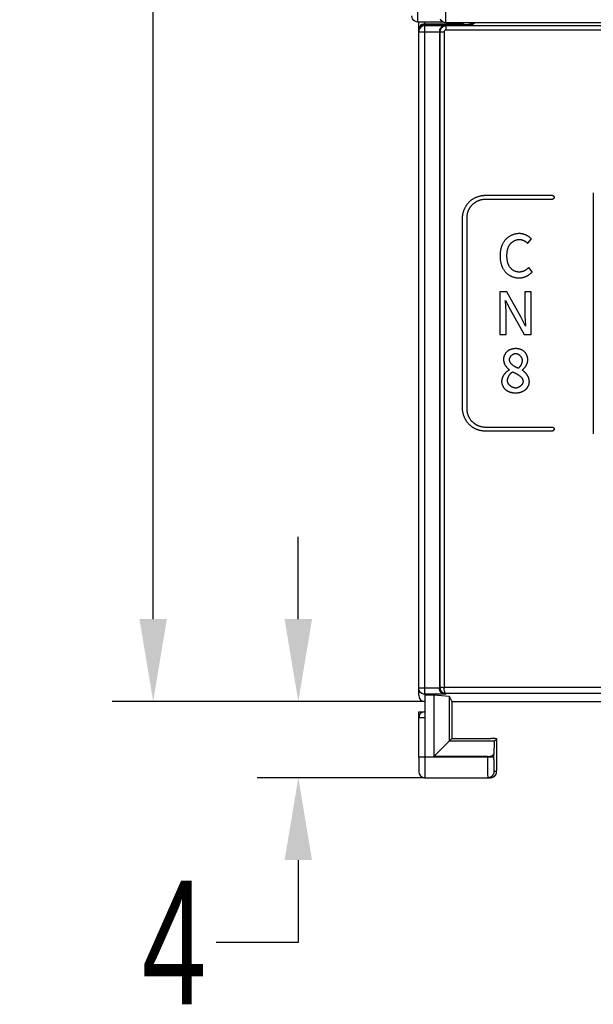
# Model space of a CAD drawing. Header units: millimetres. Extents: x -2013 to 423, y -990 to -169.
# Tile 22 of 50: x -463 to -435, y -593 to -545. Entities that reach past the tile are written whole.
import ezdxf

# ---------------------------------------------------------------- set-up
doc = ezdxf.new("R2010")
doc.units = ezdxf.units.MM
doc.header["$LTSCALE"] = 30.734
doc.header["$PDMODE"] = 3
doc.header["$PDSIZE"] = 2
doc.layers.get('0').update_dxf_attribs({"linetype": 'CONTINUOUS'})
doc.layers.get('Defpoints').update_dxf_attribs({"linetype": 'CONTINUOUS'})
doc.layers.add('02___PRT_ALL_AXES', color=7, linetype='CONTINUOUS')
doc.styles.get("Standard").update_dxf_attribs({"font": 'txt', "width": 0.707})
doc.dimstyles.get("Standard").update_dxf_attribs({"dimtxt": 3.5, "dimasz": 4, "dimexe": 2, "dimexo": 0, "dimtad": 1, "dimdsep": 46, "dimtxsty": 'Standard', "dimcen": 0.09, "dimclrt": 5, "dimadec": 0, "dimazin": 0, "dimtol": 1, "dimtp": 0.01, "dimtm": 0.01, "dimtfac": 1, "dimtofl": 0, "dimtmove": 0, "dimatfit": 3, "dimfxl": 0, "dimtolj": 1, "dimarcsym": 0})

# ---------------------------------------------------------------- blocks, each defined once
blk = doc.blocks.new('*D67')
at = {"color": 0, "lineweight": -2}
for p, q in [((-443.414, -327.851), (-458.621, -327.851)), ((-456.621, -331.851), (-456.621, -449.775)), ((-456.621, -573.851), (-456.621, -457.025)), ((-443.414, -577.851), (-458.621, -577.851))]:
    blk.add_line(p, q, dxfattribs=at)
at = {"color": 0}
for points in [[(-457.288, -331.851), (-455.955, -331.851), (-456.621, -327.851)], [(-457.288, -573.851), (-455.955, -573.851), (-456.621, -577.851)]]:
    blk.add_solid(points, dxfattribs=at)
at = {"layer": 'Defpoints', "color": 0}
for p in [(-443.414, -327.851), (-456.621, -577.851), (-443.414, -577.851)]:
    blk.add_point(p, dxfattribs=at)
at = {"color": 0, "insert": (-456.621, -453.4), "char_height": 3.5, "attachment_point": 5}
blk.add_mtext('\\A1;{\\H1.7143x;250}', dxfattribs=at)
blk = doc.blocks.new('*D68')
at = {"color": 0, "lineweight": -2}
for p, q in [((-449.567, -573.851), (-449.567, -569.851)), ((-443.414, -577.851), (-451.567, -577.851)), ((-443.414, -581.551), (-451.567, -581.551)), ((-449.567, -585.551), (-449.567, -589.551)), ((-449.567, -589.551), (-453.567, -589.551))]:
    blk.add_line(p, q, dxfattribs=at)
at = {"color": 0}
for points in [[(-450.234, -573.851), (-448.901, -573.851), (-449.567, -577.851)], [(-450.234, -585.551), (-448.901, -585.551), (-449.567, -581.551)]]:
    blk.add_solid(points, dxfattribs=at)
at = {"layer": 'Defpoints', "color": 0}
for p in [(-443.414, -577.851), (-449.567, -581.551), (-443.414, -581.551)]:
    blk.add_point(p, dxfattribs=at)
at = {"color": 0, "insert": (-455.606, -589.551), "char_height": 3.5, "attachment_point": 5}
blk.add_mtext('\\A1;{\\H1.7143x;4}', dxfattribs=at)

msp = doc.modelspace()

# ---------------------------------------------------------------- linework, layer by layer
at = {"color": 7, "linetype": 'Continuous'}
for p, q in [((-443.752, -544.863), (-443.752, -355.835)), ((-442.401, -544.898), (-442.401, -355.8)), ((-442.539, -544.863), (-443.752, -544.863)), ((-442.401, -544.898), (-442.479, -544.888)), ((-415.019, -544.898), (-442.401, -544.898)), ((-442.714, -545.333), (-442.714, -577.198)), ((-442.685, -545.352), (-442.714, -545.338)), ((-442.486, -545.352), (-442.685, -545.352)), ((-442.685, -545.352), (-442.685, -577.16)), ((-442.486, -545.352), (-442.486, -577.163)), ((-442.386, -545.052), (-442.424, -545.033)), ((-414.995, -545.052), (-442.386, -545.052)), ((-442.386, -545.252), (-442.386, -545.052)), ((-415.019, -545.252), (-442.386, -545.252)), ((-440.486, -553.276), (-437.236, -553.276)), ((-437.236, -553.476), (-440.486, -553.476)), ((-441.586, -563.626), (-441.586, -554.376)), ((-441.386, -554.376), (-441.386, -563.626)), ((-438.416, -555.606), (-438.238, -555.397)), ((-438.196, -556.989), (-438.371, -556.783)), ((-439.44, -557.964), (-439.776, -557.964)), ((-439.776, -557.964), (-439.776, -560.041)), ((-438.752, -559.183), (-439.44, -557.964)), ((-438.252, -557.964), (-438.562, -557.964)), ((-438.562, -557.964), (-438.562, -558.932)), ((-438.252, -560.041), (-438.252, -557.964)), ((-439.494, -558.381), (-439.276, -558.816)), ((-439.466, -560.041), (-439.466, -559.062)), ((-439.276, -558.816), (-438.588, -560.041)), ((-438.534, -559.623), (-438.752, -559.183)), ((-439.776, -560.041), (-439.466, -560.041)), ((-438.588, -560.041), (-438.252, -560.041)), ((-440.486, -564.526), (-437.236, -564.526)), ((-437.236, -564.726), (-440.486, -564.726)), ((-443.714, -577.551), (-443.714, -577.198)), ((-442.714, -577.198), (-443.414, -577.198)), ((-442.714, -577.188), (-442.685, -577.16)), ((-442.685, -577.16), (-442.677, -577.16)), ((-414.832, -577.163), (-442.486, -577.163)), ((-442.424, -577.498), (-443.414, -577.498)), ((-443.414, -577.523), (-442.978, -577.523)), ((-443.414, -577.523), (-443.414, -580.551)), ((-442.424, -577.498), (-442.389, -577.463)), ((-415.019, -577.463), (-442.389, -577.463)), ((-443.714, -578.351), (-443.414, -578.351)), ((-443.714, -580.551), (-443.714, -578.351)), ((-443.414, -578.651), (-443.714, -578.651))]:
    msp.add_line(p, q, dxfattribs=at)
for points in [[(-443.752, -544.863), (-443.829, -544.853), (-443.902, -544.822), (-443.964, -544.774), (-444.012, -544.711), (-444.041, -544.639), (-444.051, -544.563)], [(-442.479, -544.888), (-442.552, -544.857), (-442.615, -544.809), (-442.662, -544.746), (-442.67, -544.732)], [(-442.509, -545.079), (-442.546, -545.099), (-442.58, -545.124), (-442.609, -545.152), (-442.632, -545.181), (-442.65, -545.211), (-442.665, -545.243), (-442.676, -545.276), (-442.683, -545.313), (-442.685, -545.352)], [(-442.386, -545.052), (-442.427, -545.055), (-442.468, -545.064), (-442.509, -545.079)], [(-442.386, -545.252), (-442.4, -545.253), (-442.413, -545.256), (-442.427, -545.261), (-442.439, -545.268), (-442.45, -545.276), (-442.46, -545.286), (-442.468, -545.295), (-442.474, -545.305), (-442.479, -545.316), (-442.482, -545.327), (-442.485, -545.339), (-442.486, -545.352)], [(-441.263, -553.598), (-441.245, -553.581), (-441.227, -553.564), (-441.208, -553.548), (-441.189, -553.532), (-441.169, -553.516), (-441.149, -553.501), (-441.129, -553.486), (-441.108, -553.471), (-441.087, -553.457), (-441.065, -553.444), (-441.043, -553.431), (-441.021, -553.418), (-440.998, -553.406), (-440.975, -553.395), (-440.952, -553.383), (-440.929, -553.373), (-440.905, -553.363), (-440.881, -553.353), (-440.857, -553.344), (-440.833, -553.335), (-440.809, -553.327), (-440.784, -553.32), (-440.76, -553.313), (-440.735, -553.307), (-440.71, -553.301), (-440.685, -553.296), (-440.66, -553.291), (-440.635, -553.287), (-440.61, -553.284), (-440.585, -553.281), (-440.56, -553.279), (-440.535, -553.277), (-440.511, -553.276), (-440.486, -553.276)], [(-440.486, -553.476), (-440.506, -553.476), (-440.526, -553.477), (-440.547, -553.478), (-440.567, -553.48), (-440.588, -553.482), (-440.608, -553.485), (-440.629, -553.488), (-440.649, -553.492), (-440.669, -553.496), (-440.69, -553.501), (-440.71, -553.506), (-440.73, -553.512), (-440.75, -553.518), (-440.77, -553.525), (-440.79, -553.532), (-440.809, -553.539), (-440.829, -553.547), (-440.848, -553.555), (-440.867, -553.564), (-440.886, -553.573), (-440.905, -553.582), (-440.923, -553.592), (-440.942, -553.603), (-440.96, -553.613), (-440.977, -553.624), (-440.995, -553.636), (-441.012, -553.648), (-441.029, -553.66), (-441.045, -553.672), (-441.061, -553.685), (-441.077, -553.698), (-441.092, -553.712), (-441.107, -553.726), (-441.122, -553.74)], [(-437.236, -553.276), (-437.233, -553.276), (-437.23, -553.276), (-437.228, -553.276), (-437.225, -553.276), (-437.223, -553.277), (-437.22, -553.278), (-437.217, -553.278), (-437.215, -553.279), (-437.212, -553.28), (-437.209, -553.281), (-437.207, -553.282), (-437.204, -553.283), (-437.202, -553.284), (-437.199, -553.285), (-437.196, -553.287), (-437.194, -553.288), (-437.191, -553.29), (-437.189, -553.291), (-437.186, -553.293), (-437.184, -553.294), (-437.182, -553.296), (-437.179, -553.298), (-437.177, -553.3), (-437.175, -553.302), (-437.172, -553.304), (-437.17, -553.306), (-437.168, -553.308), (-437.166, -553.31), (-437.164, -553.312), (-437.162, -553.315), (-437.16, -553.317), (-437.158, -553.319), (-437.156, -553.322), (-437.155, -553.324), (-437.153, -553.326), (-437.151, -553.329), (-437.15, -553.331), (-437.148, -553.334), (-437.147, -553.336), (-437.145, -553.339), (-437.144, -553.341), (-437.143, -553.344), (-437.142, -553.347), (-437.141, -553.349), (-437.14, -553.352), (-437.139, -553.355), (-437.138, -553.357), (-437.138, -553.36), (-437.137, -553.362), (-437.137, -553.365), (-437.136, -553.368), (-437.136, -553.37), (-437.136, -553.373), (-437.136, -553.376)], [(-437.136, -553.376), (-437.136, -553.378), (-437.136, -553.381), (-437.136, -553.384), (-437.137, -553.386), (-437.137, -553.389), (-437.138, -553.391), (-437.138, -553.394), (-437.139, -553.397), (-437.14, -553.399), (-437.141, -553.402), (-437.142, -553.405), (-437.143, -553.407), (-437.144, -553.41), (-437.145, -553.412), (-437.147, -553.415), (-437.148, -553.418), (-437.15, -553.42), (-437.151, -553.423), (-437.153, -553.425), (-437.155, -553.427), (-437.156, -553.43), (-437.158, -553.432), (-437.16, -553.434), (-437.162, -553.437), (-437.164, -553.439), (-437.166, -553.441), (-437.168, -553.443), (-437.17, -553.445), (-437.172, -553.447), (-437.175, -553.449), (-437.177, -553.451), (-437.179, -553.453), (-437.182, -553.455), (-437.184, -553.457), (-437.186, -553.459), (-437.189, -553.46), (-437.191, -553.462), (-437.194, -553.463), (-437.196, -553.465), (-437.199, -553.466), (-437.202, -553.467), (-437.204, -553.468), (-437.207, -553.47), (-437.209, -553.471), (-437.212, -553.472), (-437.215, -553.472), (-437.217, -553.473), (-437.22, -553.474), (-437.223, -553.474), (-437.225, -553.475), (-437.228, -553.475), (-437.23, -553.475), (-437.233, -553.476), (-437.236, -553.476)], [(-441.586, -554.376), (-441.585, -554.351), (-441.584, -554.326), (-441.583, -554.301), (-441.581, -554.276), (-441.578, -554.251), (-441.574, -554.226), (-441.57, -554.201), (-441.566, -554.176), (-441.561, -554.151), (-441.555, -554.127), (-441.548, -554.102), (-441.541, -554.077), (-441.534, -554.053), (-441.526, -554.028), (-441.517, -554.004), (-441.508, -553.98), (-441.499, -553.956), (-441.489, -553.933), (-441.478, -553.909), (-441.467, -553.886), (-441.455, -553.863), (-441.443, -553.841), (-441.431, -553.818), (-441.418, -553.796), (-441.404, -553.775), (-441.39, -553.754), (-441.376, -553.733), (-441.361, -553.712), (-441.346, -553.692), (-441.33, -553.672), (-441.314, -553.653), (-441.297, -553.634), (-441.28, -553.616), (-441.263, -553.598)], [(-441.122, -553.74), (-441.136, -553.754), (-441.15, -553.769), (-441.163, -553.785), (-441.176, -553.8), (-441.189, -553.816), (-441.202, -553.833), (-441.214, -553.85), (-441.226, -553.867), (-441.237, -553.884), (-441.248, -553.902), (-441.259, -553.92), (-441.269, -553.938), (-441.279, -553.956), (-441.288, -553.975), (-441.298, -553.994), (-441.306, -554.013), (-441.315, -554.033), (-441.322, -554.052), (-441.33, -554.072), (-441.337, -554.091), (-441.343, -554.111), (-441.349, -554.131), (-441.355, -554.152), (-441.36, -554.172), (-441.365, -554.192), (-441.369, -554.212), (-441.373, -554.233), (-441.376, -554.253), (-441.379, -554.274), (-441.382, -554.294), (-441.383, -554.315), (-441.385, -554.335), (-441.385, -554.355), (-441.386, -554.376)], [(-438.828, -555.135), (-438.857, -555.135), (-438.886, -555.137), (-438.915, -555.139), (-438.944, -555.143), (-438.974, -555.147), (-439.003, -555.153), (-439.032, -555.159), (-439.061, -555.167), (-439.089, -555.175), (-439.118, -555.184), (-439.146, -555.194), (-439.174, -555.205), (-439.202, -555.217), (-439.229, -555.23), (-439.256, -555.243), (-439.282, -555.258), (-439.308, -555.273), (-439.334, -555.289), (-439.358, -555.306), (-439.383, -555.324), (-439.406, -555.342), (-439.429, -555.361), (-439.451, -555.381), (-439.472, -555.401), (-439.493, -555.423), (-439.513, -555.445), (-439.532, -555.467), (-439.55, -555.49), (-439.567, -555.514), (-439.583, -555.539), (-439.599, -555.564), (-439.614, -555.589), (-439.628, -555.615), (-439.642, -555.642), (-439.654, -555.669), (-439.666, -555.696), (-439.677, -555.723), (-439.688, -555.751), (-439.697, -555.78), (-439.706, -555.808), (-439.715, -555.837), (-439.722, -555.866), (-439.729, -555.895), (-439.736, -555.924), (-439.741, -555.954), (-439.746, -555.983), (-439.751, -556.013), (-439.754, -556.042), (-439.758, -556.072), (-439.76, -556.101), (-439.762, -556.131), (-439.764, -556.16), (-439.764, -556.189), (-439.765, -556.219)], [(-439.429, -556.207), (-439.429, -556.187), (-439.428, -556.167), (-439.428, -556.147), (-439.427, -556.126), (-439.425, -556.106), (-439.424, -556.085), (-439.422, -556.065), (-439.42, -556.044), (-439.417, -556.024), (-439.414, -556.003), (-439.411, -555.983), (-439.407, -555.963), (-439.403, -555.942), (-439.399, -555.922), (-439.394, -555.902), (-439.389, -555.882), (-439.383, -555.863), (-439.376, -555.843), (-439.37, -555.824), (-439.362, -555.805), (-439.355, -555.786), (-439.346, -555.767), (-439.338, -555.749), (-439.328, -555.731), (-439.318, -555.713), (-439.308, -555.696), (-439.297, -555.679), (-439.285, -555.663), (-439.273, -555.646), (-439.26, -555.63), (-439.247, -555.616), (-439.234, -555.602), (-439.22, -555.588), (-439.206, -555.575), (-439.192, -555.563), (-439.177, -555.55), (-439.161, -555.538), (-439.146, -555.527), (-439.129, -555.516), (-439.113, -555.506), (-439.096, -555.496), (-439.079, -555.487), (-439.062, -555.478), (-439.044, -555.47), (-439.026, -555.462), (-439.008, -555.455), (-438.99, -555.448), (-438.972, -555.443), (-438.953, -555.437), (-438.934, -555.433), (-438.916, -555.429), (-438.897, -555.426), (-438.878, -555.423), (-438.859, -555.421), (-438.841, -555.42), (-438.822, -555.42)], [(-438.238, -555.397), (-438.251, -555.384), (-438.264, -555.371), (-438.277, -555.358), (-438.291, -555.345), (-438.305, -555.333), (-438.32, -555.321), (-438.334, -555.309), (-438.35, -555.298), (-438.365, -555.287), (-438.381, -555.276), (-438.397, -555.265), (-438.413, -555.255), (-438.43, -555.246), (-438.446, -555.236), (-438.463, -555.227), (-438.481, -555.219), (-438.498, -555.211), (-438.515, -555.203), (-438.533, -555.195), (-438.551, -555.188), (-438.569, -555.181), (-438.587, -555.175), (-438.605, -555.169), (-438.624, -555.164), (-438.642, -555.159), (-438.661, -555.155), (-438.679, -555.15), (-438.698, -555.147), (-438.716, -555.144), (-438.735, -555.141), (-438.754, -555.139), (-438.772, -555.137), (-438.791, -555.136), (-438.809, -555.135), (-438.828, -555.135)], [(-438.822, -555.42), (-438.81, -555.42), (-438.798, -555.421), (-438.786, -555.421), (-438.774, -555.423), (-438.762, -555.424), (-438.749, -555.426), (-438.737, -555.428), (-438.725, -555.43), (-438.713, -555.433), (-438.701, -555.436), (-438.689, -555.44), (-438.677, -555.443), (-438.666, -555.447), (-438.654, -555.451), (-438.642, -555.456), (-438.631, -555.46), (-438.619, -555.465), (-438.608, -555.47), (-438.596, -555.476), (-438.585, -555.481), (-438.574, -555.487), (-438.563, -555.493), (-438.552, -555.5), (-438.541, -555.506), (-438.531, -555.513), (-438.52, -555.52), (-438.51, -555.527), (-438.5, -555.534), (-438.489, -555.541), (-438.48, -555.549), (-438.47, -555.557), (-438.46, -555.565), (-438.451, -555.573), (-438.442, -555.581), (-438.433, -555.589), (-438.424, -555.598), (-438.416, -555.606)], [(-439.765, -556.219), (-439.764, -556.247), (-439.764, -556.276), (-439.762, -556.306), (-439.76, -556.335), (-439.758, -556.364), (-439.755, -556.393), (-439.751, -556.423), (-439.747, -556.452), (-439.742, -556.481), (-439.737, -556.511), (-439.731, -556.54), (-439.724, -556.569), (-439.717, -556.598), (-439.708, -556.626), (-439.7, -556.655), (-439.69, -556.683), (-439.68, -556.71), (-439.669, -556.738), (-439.658, -556.765), (-439.645, -556.791), (-439.632, -556.818), (-439.618, -556.844), (-439.604, -556.869), (-439.588, -556.894), (-439.572, -556.918), (-439.555, -556.941), (-439.537, -556.964), (-439.519, -556.987), (-439.499, -557.008), (-439.479, -557.029), (-439.458, -557.049), (-439.436, -557.069), (-439.413, -557.087), (-439.39, -557.105), (-439.366, -557.122), (-439.342, -557.139), (-439.317, -557.154), (-439.291, -557.169), (-439.265, -557.183), (-439.238, -557.196), (-439.211, -557.209), (-439.184, -557.22), (-439.156, -557.231), (-439.128, -557.241), (-439.1, -557.249), (-439.072, -557.257), (-439.043, -557.265), (-439.015, -557.271), (-438.986, -557.276), (-438.957, -557.28), (-438.928, -557.284), (-438.899, -557.286), (-438.87, -557.288), (-438.842, -557.288)], [(-438.831, -557.003), (-438.849, -557.003), (-438.868, -557.002), (-438.887, -557), (-438.906, -556.997), (-438.924, -556.994), (-438.943, -556.99), (-438.962, -556.985), (-438.98, -556.98), (-438.998, -556.974), (-439.017, -556.968), (-439.035, -556.96), (-439.053, -556.953), (-439.07, -556.944), (-439.088, -556.936), (-439.105, -556.926), (-439.121, -556.916), (-439.138, -556.906), (-439.154, -556.895), (-439.17, -556.883), (-439.185, -556.871), (-439.2, -556.859), (-439.214, -556.846), (-439.228, -556.833), (-439.242, -556.819), (-439.255, -556.805), (-439.267, -556.79), (-439.28, -556.774), (-439.292, -556.758), (-439.304, -556.741), (-439.314, -556.724), (-439.325, -556.706), (-439.334, -556.688), (-439.343, -556.67), (-439.352, -556.651), (-439.36, -556.633), (-439.367, -556.614), (-439.374, -556.594), (-439.381, -556.575), (-439.387, -556.555), (-439.392, -556.535), (-439.397, -556.515), (-439.402, -556.495), (-439.406, -556.474), (-439.41, -556.454), (-439.413, -556.433), (-439.416, -556.413), (-439.419, -556.392), (-439.421, -556.372), (-439.423, -556.351), (-439.425, -556.33), (-439.426, -556.309), (-439.427, -556.289), (-439.428, -556.268), (-439.428, -556.248), (-439.429, -556.227), (-439.429, -556.207)], [(-438.371, -556.783), (-438.38, -556.793), (-438.389, -556.802), (-438.399, -556.812), (-438.409, -556.821), (-438.419, -556.831), (-438.429, -556.84), (-438.44, -556.849), (-438.45, -556.857), (-438.461, -556.866), (-438.473, -556.874), (-438.484, -556.883), (-438.495, -556.891), (-438.507, -556.898), (-438.519, -556.906), (-438.531, -556.913), (-438.543, -556.92), (-438.555, -556.927), (-438.567, -556.934), (-438.58, -556.94), (-438.592, -556.946), (-438.605, -556.952), (-438.618, -556.957), (-438.631, -556.963), (-438.644, -556.968), (-438.657, -556.972), (-438.67, -556.977), (-438.683, -556.981), (-438.696, -556.985), (-438.71, -556.988), (-438.723, -556.991), (-438.736, -556.994), (-438.75, -556.996), (-438.763, -556.998), (-438.777, -557), (-438.79, -557.001), (-438.804, -557.002), (-438.817, -557.003), (-438.831, -557.003)], [(-438.842, -557.288), (-438.822, -557.288), (-438.802, -557.287), (-438.782, -557.286), (-438.762, -557.284), (-438.742, -557.281), (-438.722, -557.278), (-438.702, -557.275), (-438.682, -557.271), (-438.663, -557.267), (-438.643, -557.262), (-438.623, -557.256), (-438.603, -557.25), (-438.584, -557.244), (-438.564, -557.237), (-438.545, -557.23), (-438.526, -557.222), (-438.507, -557.214), (-438.488, -557.206), (-438.469, -557.197), (-438.451, -557.188), (-438.433, -557.178), (-438.415, -557.168), (-438.397, -557.157), (-438.379, -557.146), (-438.362, -557.135), (-438.345, -557.123), (-438.329, -557.111), (-438.312, -557.099), (-438.297, -557.086), (-438.281, -557.073), (-438.266, -557.06), (-438.251, -557.046), (-438.236, -557.033), (-438.222, -557.018), (-438.209, -557.004), (-438.196, -556.989)], [(-439.501, -558.461), (-439.505, -558.421), (-439.508, -558.381)], [(-439.466, -559.062), (-439.466, -559.021), (-439.466, -558.981), (-439.468, -558.941), (-439.469, -558.901), (-439.471, -558.861), (-439.473, -558.821), (-439.476, -558.781), (-439.479, -558.741), (-439.481, -558.701), (-439.485, -558.661), (-439.488, -558.621), (-439.501, -558.461)], [(-438.562, -558.932), (-438.562, -558.972), (-438.561, -559.013), (-438.56, -559.054), (-438.559, -559.095), (-438.557, -559.135), (-438.555, -559.176), (-438.552, -559.217), (-438.55, -559.257), (-438.547, -559.298), (-438.543, -559.339), (-438.54, -559.379), (-438.527, -559.542)], [(-438.527, -559.542), (-438.523, -559.583), (-438.52, -559.623)], [(-439.003, -560.719), (-439.019, -560.719), (-439.035, -560.72), (-439.051, -560.721), (-439.067, -560.722), (-439.084, -560.723), (-439.1, -560.725), (-439.116, -560.728), (-439.133, -560.73), (-439.149, -560.733), (-439.165, -560.737), (-439.181, -560.74), (-439.197, -560.744), (-439.213, -560.749), (-439.229, -560.754), (-439.244, -560.759), (-439.26, -560.765), (-439.275, -560.771), (-439.29, -560.777), (-439.305, -560.784), (-439.32, -560.792), (-439.334, -560.799), (-439.349, -560.807), (-439.362, -560.816), (-439.376, -560.825), (-439.389, -560.835), (-439.402, -560.844), (-439.415, -560.855), (-439.427, -560.866), (-439.439, -560.877), (-439.451, -560.889), (-439.462, -560.901), (-439.473, -560.914), (-439.483, -560.927), (-439.493, -560.941), (-439.503, -560.955), (-439.512, -560.969), (-439.521, -560.983), (-439.529, -560.998), (-439.537, -561.013), (-439.544, -561.029), (-439.551, -561.044), (-439.557, -561.06), (-439.563, -561.076), (-439.569, -561.092), (-439.574, -561.108), (-439.578, -561.124), (-439.582, -561.14), (-439.586, -561.157), (-439.589, -561.173), (-439.591, -561.19), (-439.593, -561.206), (-439.594, -561.223), (-439.595, -561.239), (-439.595, -561.255)], [(-439.305, -561.255), (-439.305, -561.248), (-439.304, -561.24), (-439.303, -561.232), (-439.302, -561.224), (-439.301, -561.216), (-439.299, -561.208), (-439.297, -561.2), (-439.295, -561.192), (-439.293, -561.184), (-439.29, -561.176), (-439.287, -561.168), (-439.284, -561.16), (-439.28, -561.153), (-439.276, -561.145), (-439.272, -561.137), (-439.268, -561.13), (-439.264, -561.122), (-439.259, -561.114), (-439.254, -561.107), (-439.249, -561.1), (-439.244, -561.092), (-439.239, -561.085), (-439.233, -561.078), (-439.228, -561.071), (-439.222, -561.065), (-439.216, -561.058), (-439.209, -561.052), (-439.203, -561.045), (-439.197, -561.039), (-439.19, -561.033), (-439.183, -561.027), (-439.176, -561.021), (-439.169, -561.016), (-439.162, -561.01), (-439.155, -561.005), (-439.148, -561), (-439.141, -560.996), (-439.133, -560.991), (-439.126, -560.987), (-439.118, -560.983), (-439.11, -560.979), (-439.103, -560.975), (-439.095, -560.972), (-439.087, -560.969), (-439.079, -560.966), (-439.071, -560.963), (-439.064, -560.961), (-439.056, -560.959), (-439.048, -560.957), (-439.04, -560.956), (-439.032, -560.955), (-439.024, -560.954), (-439.016, -560.954), (-439.008, -560.953)], [(-439.008, -560.953), (-439, -560.954), (-438.991, -560.954), (-438.983, -560.955), (-438.975, -560.956), (-438.966, -560.958), (-438.958, -560.96), (-438.949, -560.962), (-438.941, -560.964), (-438.932, -560.967), (-438.924, -560.97), (-438.916, -560.974), (-438.908, -560.977), (-438.899, -560.981), (-438.891, -560.985), (-438.883, -560.99), (-438.875, -560.994), (-438.867, -560.999), (-438.86, -561.004), (-438.852, -561.01), (-438.844, -561.015), (-438.837, -561.021), (-438.829, -561.027), (-438.822, -561.033), (-438.815, -561.04), (-438.808, -561.046), (-438.801, -561.053), (-438.794, -561.06), (-438.788, -561.067), (-438.781, -561.074), (-438.775, -561.082), (-438.769, -561.089), (-438.763, -561.097), (-438.757, -561.104), (-438.752, -561.112), (-438.746, -561.12), (-438.741, -561.128), (-438.736, -561.136), (-438.731, -561.145), (-438.727, -561.153), (-438.723, -561.161), (-438.719, -561.17), (-438.715, -561.178), (-438.711, -561.187), (-438.708, -561.195), (-438.705, -561.204), (-438.702, -561.212), (-438.699, -561.221), (-438.697, -561.23), (-438.695, -561.238), (-438.693, -561.247), (-438.692, -561.255), (-438.691, -561.264), (-438.69, -561.272), (-438.69, -561.281), (-438.689, -561.289)], [(-438.416, -561.27), (-438.416, -561.254), (-438.417, -561.238), (-438.418, -561.222), (-438.419, -561.206), (-438.421, -561.19), (-438.424, -561.174), (-438.427, -561.158), (-438.43, -561.142), (-438.434, -561.126), (-438.438, -561.11), (-438.442, -561.094), (-438.448, -561.079), (-438.453, -561.063), (-438.459, -561.048), (-438.465, -561.033), (-438.472, -561.018), (-438.479, -561.003), (-438.487, -560.989), (-438.495, -560.974), (-438.503, -560.961), (-438.512, -560.947), (-438.521, -560.934), (-438.531, -560.921), (-438.541, -560.908), (-438.552, -560.896), (-438.562, -560.884), (-438.574, -560.873), (-438.586, -560.861), (-438.598, -560.851), (-438.611, -560.84), (-438.624, -560.83), (-438.638, -560.821), (-438.652, -560.812), (-438.666, -560.804), (-438.681, -560.795), (-438.695, -560.788), (-438.71, -560.781), (-438.726, -560.774), (-438.741, -560.767), (-438.757, -560.761), (-438.773, -560.756), (-438.789, -560.751), (-438.805, -560.746), (-438.821, -560.742), (-438.838, -560.738), (-438.854, -560.734), (-438.871, -560.731), (-438.887, -560.728), (-438.904, -560.726), (-438.92, -560.724), (-438.937, -560.722), (-438.953, -560.721), (-438.97, -560.72), (-438.986, -560.719), (-439.003, -560.719)], [(-439.595, -561.255), (-439.595, -561.269), (-439.594, -561.282), (-439.593, -561.295), (-439.592, -561.309), (-439.59, -561.322), (-439.588, -561.335), (-439.585, -561.349), (-439.582, -561.362), (-439.579, -561.375), (-439.575, -561.388), (-439.571, -561.401), (-439.567, -561.414), (-439.562, -561.427), (-439.557, -561.44), (-439.551, -561.453), (-439.546, -561.466), (-439.54, -561.478), (-439.533, -561.491), (-439.527, -561.503), (-439.52, -561.516), (-439.513, -561.528), (-439.505, -561.54), (-439.498, -561.552), (-439.49, -561.563), (-439.482, -561.575), (-439.473, -561.586), (-439.465, -561.597), (-439.456, -561.609), (-439.447, -561.619), (-439.438, -561.63), (-439.429, -561.641), (-439.419, -561.651), (-439.409, -561.661), (-439.4, -561.671), (-439.39, -561.68), (-439.379, -561.69), (-439.369, -561.699), (-439.359, -561.708), (-439.348, -561.716), (-439.338, -561.725), (-439.327, -561.733), (-439.316, -561.741)], [(-438.876, -561.676), (-438.886, -561.672), (-438.896, -561.668), (-438.906, -561.664), (-438.916, -561.659), (-438.927, -561.655), (-438.937, -561.65), (-438.948, -561.645), (-438.958, -561.64), (-438.969, -561.635), (-438.979, -561.63), (-438.99, -561.625), (-439, -561.619), (-439.011, -561.613), (-439.021, -561.608), (-439.032, -561.602), (-439.042, -561.596), (-439.053, -561.59), (-439.063, -561.583), (-439.073, -561.577), (-439.083, -561.57), (-439.093, -561.564), (-439.103, -561.557), (-439.113, -561.55), (-439.123, -561.543), (-439.132, -561.536), (-439.142, -561.528), (-439.151, -561.521), (-439.16, -561.513), (-439.169, -561.506), (-439.178, -561.498), (-439.186, -561.49), (-439.195, -561.482), (-439.203, -561.474), (-439.211, -561.466), (-439.218, -561.457), (-439.226, -561.449), (-439.233, -561.44), (-439.239, -561.431), (-439.246, -561.423), (-439.252, -561.414), (-439.258, -561.405), (-439.264, -561.395), (-439.269, -561.386), (-439.274, -561.377), (-439.279, -561.367), (-439.283, -561.358), (-439.287, -561.348), (-439.291, -561.338), (-439.294, -561.328), (-439.297, -561.318), (-439.299, -561.308), (-439.301, -561.298), (-439.303, -561.287), (-439.304, -561.277), (-439.304, -561.266), (-439.305, -561.255)], [(-438.689, -561.289), (-438.69, -561.301), (-438.69, -561.312), (-438.691, -561.323), (-438.692, -561.335), (-438.694, -561.346), (-438.695, -561.357), (-438.697, -561.368), (-438.7, -561.38), (-438.702, -561.391), (-438.705, -561.402), (-438.709, -561.413), (-438.712, -561.424), (-438.716, -561.435), (-438.72, -561.446), (-438.724, -561.457), (-438.728, -561.468), (-438.733, -561.479), (-438.738, -561.489), (-438.743, -561.5), (-438.749, -561.51), (-438.754, -561.521), (-438.76, -561.531), (-438.766, -561.541), (-438.772, -561.551), (-438.779, -561.561), (-438.785, -561.571), (-438.792, -561.58), (-438.799, -561.59), (-438.806, -561.599), (-438.813, -561.608), (-438.821, -561.617), (-438.828, -561.626), (-438.836, -561.635), (-438.844, -561.644), (-438.851, -561.652), (-438.859, -561.66), (-438.868, -561.668), (-438.876, -561.676)], [(-438.689, -561.758), (-438.678, -561.75), (-438.668, -561.741), (-438.657, -561.732), (-438.646, -561.723), (-438.636, -561.714), (-438.626, -561.704), (-438.615, -561.694), (-438.605, -561.684), (-438.595, -561.674), (-438.586, -561.664), (-438.576, -561.653), (-438.567, -561.642), (-438.558, -561.631), (-438.549, -561.62), (-438.54, -561.608), (-438.532, -561.596), (-438.523, -561.585), (-438.515, -561.573), (-438.508, -561.561), (-438.5, -561.548), (-438.493, -561.536), (-438.486, -561.523), (-438.479, -561.511), (-438.473, -561.498), (-438.466, -561.485), (-438.461, -561.472), (-438.455, -561.459), (-438.45, -561.446), (-438.445, -561.432), (-438.441, -561.419), (-438.436, -561.406), (-438.433, -561.392), (-438.429, -561.379), (-438.426, -561.365), (-438.423, -561.351), (-438.421, -561.338), (-438.419, -561.324), (-438.418, -561.311), (-438.417, -561.297), (-438.416, -561.283), (-438.416, -561.27)], [(-439.316, -561.755), (-439.329, -561.762), (-439.342, -561.77), (-439.355, -561.778), (-439.368, -561.786), (-439.381, -561.794), (-439.393, -561.803), (-439.406, -561.812), (-439.418, -561.822), (-439.431, -561.832), (-439.443, -561.842), (-439.455, -561.852), (-439.466, -561.863), (-439.478, -561.874), (-439.489, -561.885), (-439.5, -561.897), (-439.511, -561.908), (-439.522, -561.92), (-439.533, -561.932), (-439.543, -561.945), (-439.553, -561.957), (-439.562, -561.97), (-439.572, -561.983), (-439.581, -561.996), (-439.59, -562.01), (-439.598, -562.023), (-439.606, -562.037), (-439.614, -562.05), (-439.622, -562.064), (-439.629, -562.078), (-439.636, -562.093), (-439.642, -562.107), (-439.648, -562.121), (-439.654, -562.136), (-439.659, -562.15), (-439.664, -562.165), (-439.669, -562.18), (-439.673, -562.194), (-439.676, -562.209), (-439.68, -562.224), (-439.682, -562.239), (-439.684, -562.254), (-439.686, -562.269), (-439.688, -562.284), (-439.688, -562.299), (-439.689, -562.314)], [(-439.401, -562.283), (-439.4, -562.271), (-439.4, -562.258), (-439.399, -562.246), (-439.398, -562.234), (-439.396, -562.222), (-439.394, -562.21), (-439.392, -562.197), (-439.389, -562.185), (-439.386, -562.173), (-439.383, -562.161), (-439.379, -562.149), (-439.375, -562.137), (-439.371, -562.125), (-439.367, -562.113), (-439.362, -562.101), (-439.357, -562.09), (-439.351, -562.078), (-439.346, -562.067), (-439.34, -562.055), (-439.334, -562.044), (-439.327, -562.033), (-439.321, -562.022), (-439.314, -562.011), (-439.307, -562), (-439.3, -561.99), (-439.292, -561.979), (-439.284, -561.969), (-439.276, -561.959), (-439.268, -561.949), (-439.26, -561.939), (-439.251, -561.93), (-439.243, -561.921), (-439.234, -561.912), (-439.225, -561.903), (-439.216, -561.894), (-439.206, -561.886), (-439.197, -561.878), (-439.187, -561.87), (-439.178, -561.862), (-439.168, -561.855), (-439.158, -561.848)], [(-439.158, -561.848), (-439.136, -561.857), (-439.124, -561.862), (-439.113, -561.867), (-439.101, -561.872), (-439.089, -561.877), (-439.078, -561.882), (-439.066, -561.888), (-439.054, -561.893), (-439.042, -561.899), (-439.03, -561.905), (-439.018, -561.91), (-439.006, -561.916), (-438.994, -561.922), (-438.982, -561.928), (-438.97, -561.935), (-438.958, -561.941), (-438.946, -561.948), (-438.935, -561.954), (-438.923, -561.961), (-438.911, -561.968), (-438.9, -561.975), (-438.888, -561.982), (-438.877, -561.989), (-438.866, -561.997), (-438.855, -562.004), (-438.844, -562.012), (-438.833, -562.019), (-438.823, -562.027), (-438.812, -562.035), (-438.802, -562.043), (-438.792, -562.052), (-438.782, -562.06), (-438.773, -562.069), (-438.764, -562.077), (-438.755, -562.086), (-438.746, -562.095), (-438.738, -562.104), (-438.73, -562.113), (-438.722, -562.122), (-438.714, -562.132), (-438.707, -562.141), (-438.7, -562.151), (-438.694, -562.161), (-438.688, -562.171), (-438.682, -562.181), (-438.677, -562.191), (-438.672, -562.202), (-438.667, -562.212), (-438.663, -562.223), (-438.659, -562.234), (-438.656, -562.245), (-438.654, -562.256), (-438.651, -562.267), (-438.649, -562.279), (-438.648, -562.29), (-438.647, -562.302), (-438.647, -562.314)], [(-438.34, -562.322), (-438.34, -562.307), (-438.341, -562.293), (-438.342, -562.278), (-438.343, -562.263), (-438.346, -562.248), (-438.348, -562.233), (-438.351, -562.218), (-438.355, -562.204), (-438.359, -562.189), (-438.363, -562.174), (-438.368, -562.16), (-438.373, -562.145), (-438.378, -562.131), (-438.384, -562.117), (-438.391, -562.102), (-438.397, -562.088), (-438.404, -562.074), (-438.411, -562.06), (-438.419, -562.047), (-438.427, -562.033), (-438.435, -562.02), (-438.444, -562.006), (-438.453, -561.993), (-438.462, -561.98), (-438.471, -561.967), (-438.481, -561.955), (-438.491, -561.943), (-438.501, -561.93), (-438.511, -561.918), (-438.522, -561.907), (-438.533, -561.895), (-438.544, -561.884), (-438.555, -561.873), (-438.567, -561.862), (-438.578, -561.852), (-438.59, -561.842), (-438.602, -561.832), (-438.614, -561.822), (-438.626, -561.813), (-438.639, -561.804), (-438.651, -561.796), (-438.664, -561.787), (-438.677, -561.78), (-438.689, -561.772)], [(-439.689, -562.314), (-439.688, -562.331), (-439.687, -562.348), (-439.685, -562.365), (-439.683, -562.382), (-439.68, -562.399), (-439.677, -562.416), (-439.672, -562.432), (-439.668, -562.449), (-439.662, -562.466), (-439.656, -562.482), (-439.65, -562.499), (-439.643, -562.515), (-439.635, -562.531), (-439.627, -562.546), (-439.619, -562.562), (-439.61, -562.577), (-439.6, -562.592), (-439.59, -562.607), (-439.58, -562.621), (-439.569, -562.635), (-439.558, -562.649), (-439.546, -562.662), (-439.534, -562.675), (-439.522, -562.687), (-439.509, -562.699), (-439.496, -562.711), (-439.482, -562.723), (-439.467, -562.734), (-439.452, -562.745), (-439.436, -562.755), (-439.42, -562.765), (-439.404, -562.774), (-439.388, -562.783), (-439.372, -562.792), (-439.355, -562.799), (-439.338, -562.807), (-439.32, -562.814), (-439.303, -562.82), (-439.285, -562.826), (-439.267, -562.832), (-439.25, -562.837), (-439.231, -562.841), (-439.213, -562.846), (-439.195, -562.849), (-439.177, -562.853), (-439.158, -562.856), (-439.14, -562.859), (-439.121, -562.861), (-439.103, -562.863), (-439.085, -562.864), (-439.066, -562.865), (-439.048, -562.866), (-439.029, -562.867), (-439.011, -562.867)], [(-439.006, -562.633), (-439.015, -562.632), (-439.025, -562.632), (-439.034, -562.631), (-439.044, -562.63), (-439.053, -562.629), (-439.063, -562.627), (-439.073, -562.625), (-439.083, -562.623), (-439.093, -562.62), (-439.102, -562.617), (-439.112, -562.614), (-439.122, -562.61), (-439.132, -562.607), (-439.141, -562.603), (-439.151, -562.599), (-439.161, -562.594), (-439.17, -562.589), (-439.18, -562.584), (-439.189, -562.579), (-439.199, -562.574), (-439.208, -562.568), (-439.217, -562.563), (-439.226, -562.557), (-439.235, -562.55), (-439.244, -562.544), (-439.252, -562.537), (-439.261, -562.531), (-439.269, -562.524), (-439.277, -562.517), (-439.285, -562.509), (-439.293, -562.502), (-439.301, -562.494), (-439.308, -562.487), (-439.315, -562.479), (-439.322, -562.471), (-439.329, -562.463), (-439.335, -562.454), (-439.341, -562.446), (-439.347, -562.438), (-439.353, -562.429), (-439.358, -562.42), (-439.364, -562.412), (-439.368, -562.403), (-439.373, -562.394), (-439.377, -562.385), (-439.381, -562.376), (-439.385, -562.367), (-439.388, -562.358), (-439.391, -562.348), (-439.393, -562.339), (-439.396, -562.33), (-439.397, -562.32), (-439.399, -562.311), (-439.4, -562.302), (-439.4, -562.292), (-439.401, -562.283)], [(-439.011, -562.867), (-438.993, -562.867), (-438.975, -562.866), (-438.956, -562.865), (-438.938, -562.864), (-438.919, -562.863), (-438.901, -562.861), (-438.882, -562.859), (-438.863, -562.856), (-438.845, -562.853), (-438.827, -562.849), (-438.808, -562.846), (-438.79, -562.841), (-438.772, -562.837), (-438.754, -562.831), (-438.736, -562.826), (-438.718, -562.82), (-438.701, -562.813), (-438.683, -562.807), (-438.666, -562.799), (-438.649, -562.791), (-438.633, -562.783), (-438.616, -562.774), (-438.6, -562.765), (-438.585, -562.755), (-438.569, -562.744), (-438.554, -562.733), (-438.539, -562.722), (-438.525, -562.71), (-438.512, -562.699), (-438.5, -562.687), (-438.488, -562.675), (-438.477, -562.662), (-438.465, -562.649), (-438.454, -562.636), (-438.444, -562.622), (-438.434, -562.608), (-438.424, -562.594), (-438.415, -562.579), (-438.407, -562.564), (-438.398, -562.549), (-438.391, -562.534), (-438.383, -562.518), (-438.377, -562.502), (-438.37, -562.486), (-438.365, -562.47), (-438.36, -562.454), (-438.355, -562.438), (-438.351, -562.421), (-438.348, -562.405), (-438.345, -562.388), (-438.342, -562.372), (-438.341, -562.355), (-438.34, -562.339), (-438.34, -562.322)], [(-438.647, -562.314), (-438.647, -562.322), (-438.648, -562.331), (-438.649, -562.339), (-438.65, -562.348), (-438.652, -562.356), (-438.654, -562.365), (-438.656, -562.373), (-438.659, -562.382), (-438.662, -562.39), (-438.665, -562.398), (-438.668, -562.407), (-438.672, -562.415), (-438.676, -562.423), (-438.681, -562.431), (-438.685, -562.439), (-438.69, -562.447), (-438.695, -562.455), (-438.701, -562.462), (-438.706, -562.47), (-438.712, -562.478), (-438.718, -562.485), (-438.725, -562.492), (-438.731, -562.499), (-438.738, -562.506), (-438.745, -562.513), (-438.752, -562.52), (-438.759, -562.527), (-438.766, -562.533), (-438.774, -562.539), (-438.782, -562.546), (-438.789, -562.552), (-438.797, -562.557), (-438.805, -562.563), (-438.814, -562.569), (-438.822, -562.574), (-438.83, -562.579), (-438.839, -562.584), (-438.847, -562.589), (-438.856, -562.593), (-438.865, -562.597), (-438.873, -562.601), (-438.882, -562.605), (-438.891, -562.609), (-438.9, -562.612), (-438.909, -562.615), (-438.918, -562.618), (-438.926, -562.621), (-438.935, -562.623), (-438.944, -562.626), (-438.953, -562.627), (-438.962, -562.629), (-438.971, -562.63), (-438.98, -562.631), (-438.988, -562.632), (-438.997, -562.632), (-439.006, -562.633)], [(-441.263, -564.403), (-441.28, -564.385), (-441.297, -564.367), (-441.314, -564.348), (-441.33, -564.329), (-441.345, -564.31), (-441.361, -564.289), (-441.376, -564.269), (-441.39, -564.248), (-441.404, -564.227), (-441.417, -564.205), (-441.43, -564.183), (-441.443, -564.161), (-441.455, -564.138), (-441.467, -564.115), (-441.478, -564.092), (-441.488, -564.069), (-441.499, -564.045), (-441.508, -564.022), (-441.517, -563.998), (-441.526, -563.973), (-441.534, -563.949), (-441.541, -563.924), (-441.548, -563.9), (-441.555, -563.875), (-441.56, -563.85), (-441.566, -563.825), (-441.57, -563.801), (-441.574, -563.776), (-441.578, -563.751), (-441.581, -563.726), (-441.583, -563.701), (-441.584, -563.676), (-441.585, -563.651), (-441.586, -563.626)], [(-441.386, -563.626), (-441.385, -563.646), (-441.385, -563.667), (-441.383, -563.687), (-441.382, -563.708), (-441.379, -563.728), (-441.376, -563.748), (-441.373, -563.769), (-441.369, -563.789), (-441.365, -563.81), (-441.36, -563.83), (-441.355, -563.85), (-441.35, -563.87), (-441.343, -563.89), (-441.337, -563.91), (-441.33, -563.93), (-441.322, -563.95), (-441.315, -563.969), (-441.306, -563.989), (-441.298, -564.008), (-441.288, -564.027), (-441.279, -564.045), (-441.269, -564.064), (-441.259, -564.082), (-441.248, -564.1), (-441.237, -564.118), (-441.226, -564.135), (-441.214, -564.152), (-441.202, -564.169), (-441.189, -564.185), (-441.176, -564.201), (-441.163, -564.217), (-441.15, -564.233), (-441.136, -564.248), (-441.122, -564.262)], [(-440.486, -564.726), (-440.511, -564.726), (-440.535, -564.725), (-440.56, -564.723), (-440.585, -564.721), (-440.61, -564.718), (-440.635, -564.715), (-440.66, -564.711), (-440.685, -564.706), (-440.71, -564.701), (-440.735, -564.695), (-440.76, -564.689), (-440.784, -564.682), (-440.809, -564.674), (-440.833, -564.666), (-440.857, -564.658), (-440.881, -564.649), (-440.905, -564.639), (-440.929, -564.629), (-440.952, -564.618), (-440.975, -564.607), (-440.998, -564.596), (-441.021, -564.583), (-441.043, -564.571), (-441.065, -564.558), (-441.087, -564.544), (-441.108, -564.53), (-441.129, -564.516), (-441.149, -564.501), (-441.169, -564.486), (-441.189, -564.47), (-441.208, -564.454), (-441.227, -564.437), (-441.245, -564.421), (-441.263, -564.403)], [(-441.122, -564.262), (-441.107, -564.276), (-441.092, -564.29), (-441.077, -564.304), (-441.061, -564.317), (-441.045, -564.33), (-441.029, -564.342), (-441.012, -564.354), (-440.995, -564.366), (-440.977, -564.377), (-440.96, -564.388), (-440.942, -564.399), (-440.923, -564.409), (-440.905, -564.419), (-440.886, -564.429), (-440.867, -564.438), (-440.848, -564.447), (-440.829, -564.455), (-440.809, -564.463), (-440.79, -564.47), (-440.77, -564.477), (-440.75, -564.484), (-440.73, -564.49), (-440.71, -564.495), (-440.69, -564.501), (-440.669, -564.505), (-440.649, -564.51), (-440.629, -564.513), (-440.608, -564.517), (-440.588, -564.52), (-440.567, -564.522), (-440.547, -564.524), (-440.526, -564.525), (-440.506, -564.526), (-440.486, -564.526)], [(-437.236, -564.526), (-437.233, -564.526), (-437.23, -564.526), (-437.228, -564.527), (-437.225, -564.527), (-437.223, -564.527), (-437.22, -564.528), (-437.217, -564.529), (-437.215, -564.529), (-437.212, -564.53), (-437.209, -564.531), (-437.207, -564.532), (-437.204, -564.533), (-437.202, -564.534), (-437.199, -564.536), (-437.196, -564.537), (-437.194, -564.538), (-437.191, -564.54), (-437.189, -564.542), (-437.186, -564.543), (-437.184, -564.545), (-437.182, -564.547), (-437.179, -564.548), (-437.177, -564.55), (-437.175, -564.552), (-437.172, -564.554), (-437.17, -564.556), (-437.168, -564.558), (-437.166, -564.561), (-437.164, -564.563), (-437.162, -564.565), (-437.16, -564.567), (-437.158, -564.57), (-437.156, -564.572), (-437.155, -564.574), (-437.153, -564.577), (-437.151, -564.579), (-437.15, -564.582), (-437.148, -564.584), (-437.147, -564.587), (-437.145, -564.589), (-437.144, -564.592), (-437.143, -564.594), (-437.142, -564.597), (-437.141, -564.6), (-437.14, -564.602), (-437.139, -564.605), (-437.138, -564.608), (-437.138, -564.61), (-437.137, -564.613), (-437.137, -564.616), (-437.136, -564.618), (-437.136, -564.621), (-437.136, -564.623), (-437.136, -564.626)], [(-437.136, -564.626), (-437.136, -564.629), (-437.136, -564.631), (-437.136, -564.634), (-437.137, -564.637), (-437.137, -564.639), (-437.138, -564.642), (-437.138, -564.645), (-437.139, -564.647), (-437.14, -564.65), (-437.141, -564.652), (-437.142, -564.655), (-437.143, -564.658), (-437.144, -564.66), (-437.145, -564.663), (-437.147, -564.665), (-437.148, -564.668), (-437.15, -564.67), (-437.151, -564.673), (-437.153, -564.675), (-437.155, -564.678), (-437.156, -564.68), (-437.158, -564.683), (-437.16, -564.685), (-437.162, -564.687), (-437.164, -564.689), (-437.166, -564.692), (-437.168, -564.694), (-437.17, -564.696), (-437.172, -564.698), (-437.175, -564.7), (-437.177, -564.702), (-437.179, -564.704), (-437.182, -564.706), (-437.184, -564.707), (-437.186, -564.709), (-437.189, -564.711), (-437.191, -564.712), (-437.194, -564.714), (-437.196, -564.715), (-437.199, -564.716), (-437.202, -564.718), (-437.204, -564.719), (-437.207, -564.72), (-437.209, -564.721), (-437.212, -564.722), (-437.215, -564.723), (-437.217, -564.724), (-437.22, -564.724), (-437.223, -564.725), (-437.225, -564.725), (-437.228, -564.726), (-437.23, -564.726), (-437.233, -564.726), (-437.236, -564.726)], [(-442.424, -577.498), (-442.479, -577.49), (-442.532, -577.472), (-442.58, -577.445), (-442.622, -577.41), (-442.658, -577.366), (-442.687, -577.314), (-442.707, -577.254), (-442.714, -577.188)], [(-442.685, -577.16), (-442.684, -577.184), (-442.682, -577.208), (-442.677, -577.232), (-442.67, -577.255), (-442.662, -577.277), (-442.652, -577.298), (-442.64, -577.319), (-442.627, -577.339), (-442.612, -577.357), (-442.596, -577.375), (-442.579, -577.391), (-442.561, -577.405), (-442.541, -577.419), (-442.521, -577.43), (-442.5, -577.44), (-442.478, -577.448), (-442.456, -577.454), (-442.434, -577.459), (-442.411, -577.462), (-442.389, -577.463)], [(-442.677, -577.16), (-442.625, -577.161), (-442.584, -577.162), (-442.536, -577.163), (-442.486, -577.163)], [(-442.389, -577.463), (-442.397, -577.461), (-442.405, -577.457), (-442.413, -577.451), (-442.421, -577.443), (-442.428, -577.433), (-442.436, -577.421), (-442.443, -577.407), (-442.449, -577.391), (-442.455, -577.374), (-442.461, -577.354), (-442.466, -577.334), (-442.471, -577.312), (-442.475, -577.289), (-442.479, -577.265), (-442.481, -577.241), (-442.483, -577.215), (-442.485, -577.189), (-442.486, -577.163)]]:
    msp.add_lwpolyline(points, dxfattribs=at)
for centre, start, end in [((-443.414, -577.551), 180, 270), ((-443.414, -578.651), 97.6052, 180)]:
    msp.add_arc(centre, 0.3, start, end, dxfattribs=at)
at = {"layer": '02___PRT_ALL_AXES', "color": 7, "linetype": 'Continuous'}
for p, q in [((-443.714, -577.198), (-443.714, -544.863)), ((-443.414, -577.498), (-443.414, -544.863)), ((-441.688, -544.954), (-441.686, -544.898)), ((-441.067, -544.956), (-441.009, -544.898)), ((-443.703, -545.155), (-443.714, -545.226)), ((-443.703, -545.204), (-443.714, -545.282)), ((-443.714, -545.333), (-442.714, -545.333)), ((-443.414, -544.954), (-441.688, -544.954)), ((-443.414, -544.982), (-441.618, -544.982)), ((-443.414, -545.033), (-442.424, -545.033)), ((-442.487, -545.042), (-442.55, -545.065)), ((-442.424, -545.033), (-442.487, -545.042)), ((-441.688, -544.982), (-441.688, -544.954)), ((-441.618, -544.982), (-441.553, -544.981)), ((-441.553, -544.981), (-441.49, -544.98)), ((-441.49, -544.98), (-441.431, -544.979)), ((-441.431, -544.979), (-441.378, -544.978)), ((-441.378, -544.978), (-441.328, -544.977)), ((-441.328, -544.977), (-441.281, -544.975)), ((-441.281, -544.975), (-441.237, -544.973)), ((-435.231, -553.151), (-435.231, -564.851)), ((-443.414, -577.198), (-443.714, -577.198)), ((-442.978, -577.523), (-442.243, -577.592)), ((-442.978, -577.523), (-442.978, -580.515)), ((-442.243, -577.592), (-442.114, -577.851)), ((-442.243, -577.592), (-442.243, -579.78)), ((-442.114, -577.851), (-442.115, -579.652)), ((-442.114, -577.851), (-417.014, -577.851)), ((-442.978, -580.515), (-442.115, -579.652)), ((-440.043, -579.78), (-442.243, -579.78)), ((-442.115, -579.652), (-440.22, -579.652)), ((-440.043, -579.78), (-440.073, -580.407)), ((-440.043, -579.78), (-439.92, -579.657)), ((-439.921, -580.742), (-439.92, -579.657)), ((-440.073, -580.551), (-443.714, -580.551)), ((-443.714, -580.551), (-443.714, -581.251)), ((-443.414, -580.551), (-443.414, -581.551)), ((-440.373, -580.515), (-442.978, -580.515)), ((-440.373, -580.515), (-440.372, -580.71)), ((-440.372, -580.71), (-440.371, -581.005)), ((-440.072, -580.663), (-440.073, -580.407)), ((-440.072, -580.663), (-440.071, -580.869)), ((-439.922, -580.877), (-439.921, -580.724)), ((-439.921, -580.576), (-439.921, -580.575)), ((-440.371, -581.005), (-440.369, -581.249)), ((-440.071, -580.869), (-440.069, -581.04)), ((-439.933, -581.251), (-440.06, -581.251)), ((-439.943, -581.329), (-439.933, -581.251)), ((-439.93, -581.224), (-439.928, -581.204)), ((-439.929, -581.23), (-439.929, -581.212)), ((-439.928, -581.192), (-439.927, -581.168)), ((-439.927, -581.149), (-439.925, -581.078)), ((-439.925, -581.08), (-439.923, -580.998)), ((-439.924, -581.007), (-439.922, -580.871)), ((-443.414, -581.551), (-440.233, -581.551)), ((-440.233, -581.551), (-440.155, -581.541)), ((-440.174, -581.486), (-440.21, -581.511)), ((-439.973, -581.401), (-439.943, -581.329))]:
    msp.add_line(p, q, dxfattribs=at)
for points in [[(-441.688, -544.954), (-441.67, -544.953), (-441.653, -544.951), (-441.636, -544.949), (-441.62, -544.946), (-441.604, -544.941), (-441.588, -544.936), (-441.573, -544.931), (-441.559, -544.925), (-441.545, -544.918), (-441.531, -544.911), (-441.519, -544.903), (-441.511, -544.898)], [(-441.067, -544.956), (-441.145, -544.946), (-441.217, -544.916), (-441.241, -544.898)], [(-443.675, -545.187), (-443.704, -545.258), (-443.714, -545.333)], [(-443.564, -545.022), (-443.626, -545.07), (-443.673, -545.132), (-443.703, -545.204)], [(-443.626, -545.033), (-443.673, -545.09), (-443.703, -545.155)], [(-443.565, -545.074), (-443.628, -545.123), (-443.675, -545.187)], [(-443.414, -544.954), (-443.491, -544.963), (-443.564, -544.99), (-443.626, -545.033)], [(-443.414, -545.033), (-443.492, -545.044), (-443.565, -545.074)], [(-443.414, -544.982), (-443.491, -544.992), (-443.564, -545.022)], [(-442.55, -545.065), (-442.609, -545.106), (-442.661, -545.165), (-442.699, -545.243), (-442.714, -545.338)], [(-441.237, -544.973), (-441.216, -544.972), (-441.196, -544.971), (-441.176, -544.97), (-441.157, -544.969), (-441.14, -544.968), (-441.124, -544.966), (-441.109, -544.965), (-441.096, -544.963), (-441.085, -544.961), (-441.077, -544.96), (-441.071, -544.958), (-441.067, -544.956)], [(-443.675, -577.345), (-443.704, -577.273), (-443.714, -577.198)], [(-443.414, -577.498), (-443.492, -577.487), (-443.565, -577.457), (-443.628, -577.408), (-443.675, -577.345)], [(-440.369, -581.249), (-440.368, -581.348), (-440.366, -581.429), (-440.364, -581.493), (-440.363, -581.535), (-440.36, -581.551)], [(-440.06, -581.251), (-440.071, -581.329), (-440.101, -581.401), (-440.148, -581.463), (-440.174, -581.486)], [(-440.069, -581.04), (-440.068, -581.109), (-440.066, -581.166), (-440.065, -581.21), (-440.063, -581.238), (-440.06, -581.251)], [(-439.974, -581.403), (-439.955, -581.365), (-439.943, -581.329), (-439.936, -581.299), (-439.933, -581.278), (-439.931, -581.262), (-439.93, -581.246), (-439.929, -581.23)], [(-439.933, -581.251), (-439.932, -581.248), (-439.931, -581.239), (-439.93, -581.224)], [(-439.929, -581.212), (-439.927, -581.179), (-439.926, -581.142)], [(-440.21, -581.511), (-440.283, -581.541), (-440.36, -581.551)], [(-440.233, -581.551), (-440.18, -581.546), (-440.126, -581.531)], [(-440.155, -581.541), (-440.083, -581.511), (-440.021, -581.463), (-439.973, -581.401)], [(-440.126, -581.531), (-440.077, -581.508), (-440.035, -581.477), (-440.001, -581.441), (-439.974, -581.403)]]:
    msp.add_lwpolyline(points, dxfattribs=at)
msp.add_arc((-443.414, -581.251), 0.3, 180, 270, dxfattribs=at)
for centre, ratio, start_param, end_param in [((-440.22, -579.657), 0.017476, -0.017475, 1.570764), ((-440.373, -580.405), 0.367508, -1.570796, -0.017453)]:
    msp.add_ellipse(centre, major_axis=(0.3, 0), ratio=ratio, start_param=start_param, end_param=end_param, dxfattribs=at)

# ---------------------------------------------------------------- dimensions: what is measured, and where the dimension line sits
at = {"color": 2}
for base, p1, p2, picture, middle in [((-456.621, -577.851), (-443.414, -327.851), (-443.414, -577.851), '*D67', (-456.621, -453.4)), ((-449.567, -581.551), (-443.414, -577.851), (-443.414, -581.551), '*D68', (-455.606, -589.551))]:
    dim = msp.add_linear_dim(base=base, p1=p1, p2=p2, angle=90, text='{\\H1.7143x;<>}', dimstyle='Standard', override={"dimtad": 0, "dimtih": 1, "dimtoh": 1, "dimdec": 0, "dimzin": 0, "dimcen": 5.0292, "dimclrt": 0, "dimtol": 0, "dimtdec": 0, "dimtzin": 0}, dxfattribs=at)
    dim.commit()
    dim.dimension.update_dxf_attribs({"geometry": picture, "text_midpoint": middle, "dimtype": 160})

doc.saveas('drawing.dxf')
